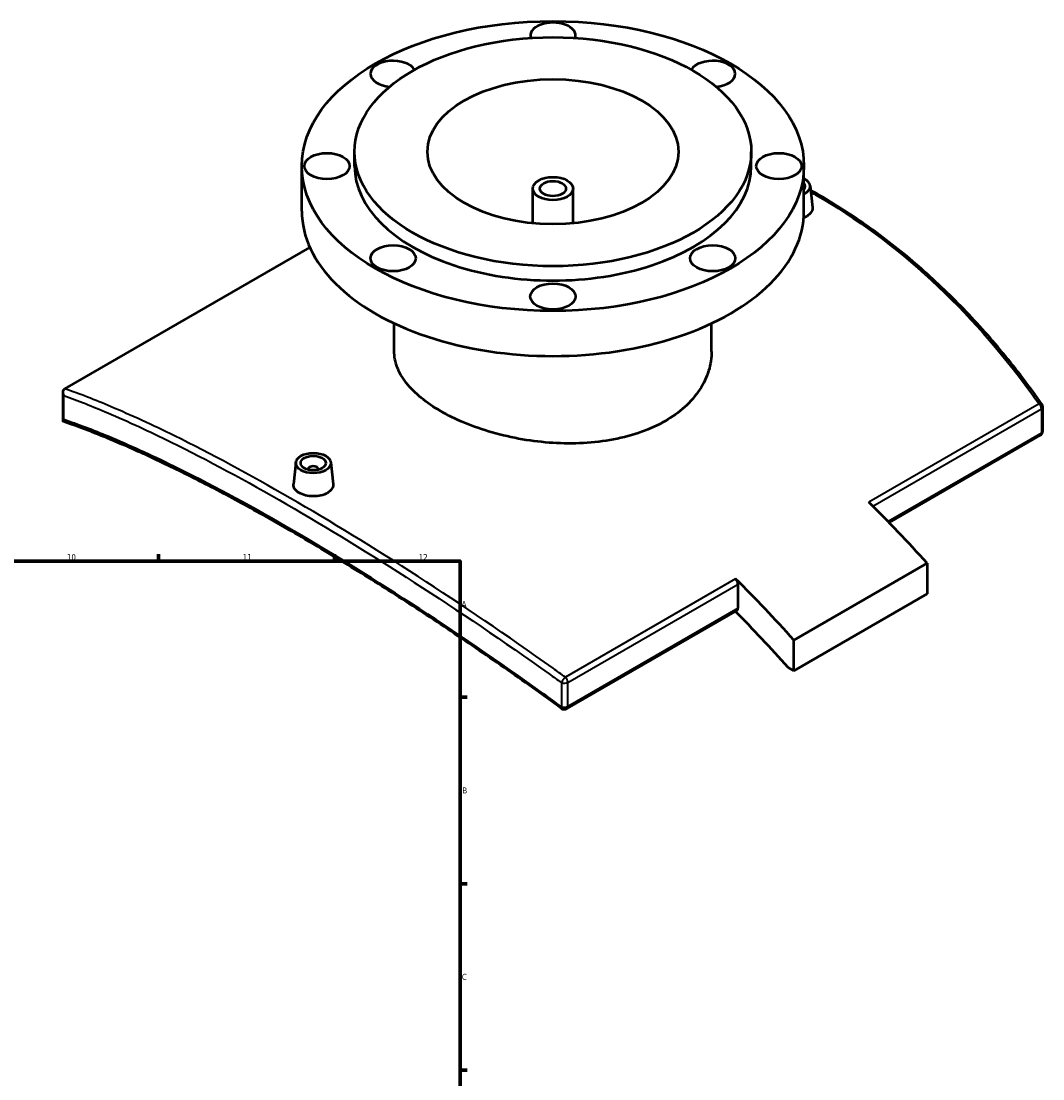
# Model space of a CAD drawing. Header units: millimetres. Extents: x -519 to 1053, y -190 to 828.
# Tile 9 of 9: x 646 to 1053, y 368 to 789. Entities that reach past the tile are written whole.
import ezdxf

# ---------------------------------------------------------------- set-up
doc = ezdxf.new("R2010")
doc.units = ezdxf.units.MM
for name, color, linetype, lineweight in [('Border (ANSI)', 7, 'Continuous', 70), ('Visible (ANSI)', 7, 'Continuous', 50), ('Visible Narrow (ANSI)', 7, 'Continuous', 35)]:
    doc.layers.add(name, color=color, linetype=linetype, lineweight=lineweight)
doc.styles.add('Note Text (ANSI)', font='tahoma.ttf')

# ---------------------------------------------------------------- blocks, each defined once
blk = doc.blocks.new('Borders Default Border')
at = {"layer": 'Border (ANSI)'}
for p, q in [((700.83, 574), (700.83, 576.8)), ((770.92, 574), (770.92, 576.8)), ((821, 519.75), (823.8, 519.75)), ((821, 445.5), (823.8, 445.5)), ((821, 371.25), (823.8, 371.25))]:
    blk.add_line(p, q, dxfattribs=at)
at = {"layer": 'Border (ANSI)', "flags": 128}
blk.add_lwpolyline([(20, 20), (20, 574), (821, 574), (821, 20), (20, 20)], dxfattribs=at)
at = {"layer": 'Border (ANSI)', "color": 5, "true_color": 0x0000ff, "char_height": 2.4, "attachment_point": 7, "style": 'Note Text (ANSI)'}
for s, insert in [('10', (664.35, 574.35)), ('11', (734.43, 574.4)), ('12', (804.52, 574.4)), ('A', (821.58, 555.68)), ('B', (821.87, 481.43)), ('C', (821.71, 407.13))]:
    blk.add_mtext(s, dxfattribs=dict(at, insert=insert))

msp = doc.modelspace()

# ---------------------------------------------------------------- linework, layer by layer
at = {"layer": 'Visible (ANSI)'}
for p, q in [((778.96, 731.41), (778.96, 737.12)), ((936.96, 731.41), (936.96, 737.12)), ((757.96, 713.45), (757.96, 731.41)), ((957.96, 713.45), (957.96, 731.41)), ((849.96, 708.63), (849.96, 722.43)), ((865.96, 708.63), (865.96, 722.43)), ((960.41, 723.58), (961.34, 714.93)), ((663.61, 642.71), (761.14, 699.01)), ((794.76, 657.59), (794.76, 668.7)), ((921.16, 657.59), (921.16, 668.7)), ((662.83, 629.8), (662.83, 641.26)), ((1053.09, 625.87), (1053.09, 635.43)), ((1052.09, 624.14), (991.86, 589.36)), ((755.51, 613.35), (754.59, 604.69)), ((769.49, 613.35), (770.42, 604.7)), ((760.5, 610.65), (760.5, 610.45)), ((764.5, 610.65), (764.5, 610.45)), ((1006.98, 573.2), (953.95, 542.58)), ((1006.98, 573.2), (1006.98, 560.95)), ((931.68, 555.29), (931.68, 564.85)), ((1006.98, 560.95), (953.95, 530.33)), ((931.26, 554.38), (863.46, 515.23)), ((953.95, 530.33), (953.95, 542.58)), ((951.61, 531.68), (953.95, 530.33))]:
    msp.add_line(p, q, dxfattribs=at)
for centre, start, end in [((1051.09, 635.43), 0, 35.2731), ((1051.09, 625.87), 300, 0), ((862.46, 516.97), 233.9039, 300)]:
    msp.add_arc(centre, 2, start, end, dxfattribs=at)
for centre, major_axis in [((857.96, 731.41), (100, 0)), ((857.96, 737.12), (79, 0)), ((857.96, 737.12), (50, 0)), ((767.96, 731.41), (9, 0)), ((947.96, 731.41), (-9, 0)), ((857.96, 722.43), (8, 0)), ((857.96, 722.43), (5.2, 0)), ((794.32, 694.67), (9, 0)), ((921.6, 694.67), (9, 0)), ((857.96, 679.45), (9, 0)), ((762.5, 613.1), (-7, 0)), ((762.5, 613.1), (5, 0))]:
    msp.add_ellipse(centre, major_axis=major_axis, ratio=0.57735, dxfattribs=at)
for centre, major_axis, start_param, end_param in [((857.96, 783.37), (-9, 0), 2.963027, 6.461751), ((794.32, 768.15), (-9, 0), 3.465557, 7.698294), ((921.6, 768.15), (-9, 0), 1.726484, 5.959221), ((857.96, 731.41), (-79, 0), 0, 3.141593), ((953.42, 723.33), (7, 0), 5.418205, 7.148166), ((953.42, 723.33), (5, 0), 5.851154, 6.715217), ((857.96, 713.45), (-100, 0), 0, 3.141593), ((762.5, 610.65), (-2, 0), 2.963882, 6.460896), ((884.48, 336.02), (207.5, -359.4), 1.925535, 2.011002), ((930.26, 565.67), (1, -1.73), 0.785398, 2.011002), ((831.44, 305.4), (-207.5, 359.4), 5.067128, 5.152595), ((831.44, 305.4), (200, -346.41), 1.917405, 1.997941), ((930.26, 556.11), (1, -1.73), 0, 0.785398)]:
    msp.add_ellipse(centre, major_axis=major_axis, ratio=0.57735, start_param=start_param, end_param=end_param, dxfattribs=at)
for points, knots in [([(1052.73, 636.59), (1050.24, 640.1), (1047.7, 643.56), (1042.52, 650.33), (1039.87, 653.66), (1034.48, 660.17), (1031.73, 663.35), (1026.13, 669.58), (1023.28, 672.63), (1017.48, 678.57), (1014.53, 681.46), (1008.53, 687.09), (1005.49, 689.83), (999.3, 695.15), (996.16, 697.72), (989.79, 702.71), (986.56, 705.12), (980.02, 709.76), (976.7, 712), (970, 716.3), (966.61, 718.36), (962.32, 720.82), (961.46, 721.31), (960.6, 721.79)], [4.020867, 4.020867, 4.020867, 4.020867, 5.462343, 5.462343, 6.903818, 6.903818, 8.345294, 8.345294, 9.78677, 9.78677, 11.228246, 11.228246, 12.669721, 12.669721, 14.111197, 14.111197, 15.552673, 15.552673, 16.994149, 16.994149, 18.435625, 18.435625, 18.795944, 18.795944, 18.795944, 18.795944]), ([(961.33, 714.93), (961.35, 714.83), (961.35, 714.73), (961.35, 714.06), (961.15, 713.43), (960.34, 712.29), (959.73, 711.78), (959.03, 711.37)], [6.5236442, 6.5236442, 6.5236442, 6.5236442, 6.5723694, 6.5723694, 6.8711445, 6.8711445, 7.1699196, 7.1699196, 7.1699196, 7.1699196]), ([(902.65, 629.8), (899.84, 628.18), (896.67, 626.71), (889.76, 624.23), (886.02, 623.22), (878.24, 621.73), (874.18, 621.25), (866.02, 620.81), (861.92, 620.85), (854, 621.35), (849.9, 621.82), (841.74, 623.22), (837.69, 624.15), (829.9, 626.38), (826.17, 627.69), (819.26, 630.56), (816.08, 632.13), (810.46, 635.38), (807.83, 637.16), (803.18, 640.96), (801.18, 642.97), (797.95, 647.09), (796.74, 649.21), (795.14, 653.44), (794.76, 655.55), (794.76, 657.59)], [0, 0, 0, 0, 1.192336, 1.192336, 2.384672, 2.384672, 3.577008, 3.577008, 4.769344, 4.769344, 5.961658, 5.961658, 7.153972, 7.153972, 8.346286, 8.346286, 9.5386, 9.5386, 10.730914, 10.730914, 11.923228, 11.923228, 13.115542, 13.115542, 14.307856, 14.307856, 14.307856, 14.307856]), ([(921.16, 657.59), (921.16, 655.05), (920.78, 652.43), (919.19, 647.24), (917.97, 644.67), (914.75, 639.8), (912.74, 637.49), (908.1, 633.31), (905.46, 631.43), (902.65, 629.8)], [33.385056, 33.385056, 33.385056, 33.385056, 34.577392, 34.577392, 35.769728, 35.769728, 36.962065, 36.962065, 38.154401, 38.154401, 38.154401, 38.154401]), ([(663.15, 640), (663.15, 640), (663.15, 640.01), (663.03, 640.25), (662.94, 640.5), (662.83, 640.99), (662.82, 641.24), (662.86, 641.71), (662.93, 641.94), (663.13, 642.31), (663.26, 642.46), (663.41, 642.58)], [-0.3077711, -0.3077711, -0.3077711, -0.3077711, -0.3069998, -0.3069998, -0.2253821, -0.2253821, -0.1465824, -0.1465824, -0.0674634, -0.0674634, 0, 0, 0, 0]), ([(662.98, 629.59), (662.94, 629.6), (662.9, 629.62), (662.82, 629.72), (662.81, 629.82), (662.9, 630.09), (663.01, 630.26), (663.15, 630.44), (663.15, 630.44), (663.15, 630.44)], [-0.3230976, -0.3230976, -0.3230976, -0.3230976, -0.2716165, -0.2716165, -0.1369768, -0.1369768, 0, 0, 0.0011019, 0.0011019, 0.0011019, 0.0011019]), ([(861.29, 515.35), (857.49, 518.12), (853.69, 520.86), (846.1, 526.27), (842.32, 528.95), (834.76, 534.22), (830.99, 536.83), (823.48, 541.96), (819.74, 544.49), (812.29, 549.48), (808.58, 551.94), (801.19, 556.76), (797.52, 559.14), (790.23, 563.8), (786.61, 566.09), (779.41, 570.58), (775.85, 572.77), (768.77, 577.08), (765.26, 579.19), (758.32, 583.3), (754.88, 585.31), (748.08, 589.23), (744.71, 591.14), (738.06, 594.85), (734.78, 596.66), (728.29, 600.16), (725.09, 601.86), (718.79, 605.15), (715.68, 606.74), (709.55, 609.81), (706.54, 611.28), (700.61, 614.12), (697.69, 615.48), (691.97, 618.09), (689.15, 619.34), (682.25, 622.3), (678.23, 623.95), (670.42, 626.97), (666.64, 628.35), (662.98, 629.59)], [3.721052, 3.721052, 3.721052, 3.721052, 5.169855, 5.169855, 6.618658, 6.618658, 8.067461, 8.067461, 9.516264, 9.516264, 10.965067, 10.965067, 12.41387, 12.41387, 13.862674, 13.862674, 15.311477, 15.311477, 16.76028, 16.76028, 18.209083, 18.209083, 19.657886, 19.657886, 21.106689, 21.106689, 22.555492, 22.555492, 24.004295, 24.004295, 25.453098, 25.453098, 26.901902, 26.901902, 28.350705, 28.350705, 30.523909, 30.523909, 32.697114, 32.697114, 32.697114, 32.697114]), ([(768.11, 601.14), (767.41, 600.74), (766.52, 600.39), (764.56, 599.93), (763.5, 599.83), (761.51, 599.84), (760.45, 599.97), (758.49, 600.45), (757.6, 600.8), (756.19, 601.61), (755.58, 602.13), (754.77, 603.24), (754.57, 603.85), (754.57, 604.51), (754.58, 604.6), (754.59, 604.69)], [0, 0, 0, 0, 0.298775, 0.298775, 0.59755, 0.59755, 0.896268, 0.896268, 1.194987, 1.194987, 1.493705, 1.493705, 1.792423, 1.792423, 1.840895, 1.840895, 1.840895, 1.840895]), ([(770.42, 604.7), (770.43, 604.6), (770.43, 604.51), (770.43, 603.83), (770.23, 603.21), (769.43, 602.07), (768.82, 601.55), (768.11, 601.14)], [4.133671, 4.133671, 4.133671, 4.133671, 4.1823962, 4.1823962, 4.4811713, 4.4811713, 4.7799464, 4.7799464, 4.7799464, 4.7799464])]:
    msp.add_open_spline(points, degree=3, knots=knots, dxfattribs=at)
for points in [[(959.03, 711.37), (958.68, 711.17), (958.29, 710.98), (957.86, 710.81)], [(663.61, 642.71), (663.55, 642.67), (663.48, 642.63), (663.41, 642.58)]]:
    msp.add_open_spline(points, degree=3, dxfattribs=at)
at = {"layer": 'Visible Narrow (ANSI)'}
for p, q in [((663.15, 630.44), (663.15, 640)), ((1051.57, 636.69), (983.77, 597.55)), ((985.44, 595.89), (1052.51, 634.62)), ((1052.51, 634.62), (1052.51, 625.05)), ((1052.51, 625.05), (991.44, 589.8)), ((930.74, 566.93), (862.94, 527.79)), ((863.88, 525.71), (931.68, 564.85)), ((931.68, 555.29), (863.88, 516.15)), ((861.37, 525.56), (861.37, 516)), ((863.88, 516.15), (863.88, 525.71))]:
    msp.add_line(p, q, dxfattribs=at)
for centre, major_axis, ratio, start_param, end_param in [((1051.09, 635.43), (1.63, 1.15), 0.453949, 0, 0.977303), ((1051.09, 635.43), (1, -1.73), 0.57735, 0.785398, 2.011002), ((1051.09, 635.43), (2, 0), 0.57735, 5.497787, 6.283185), ((1051.09, 625.87), (1, -1.73), 0.57735, 0, 0.785398), ((1051.09, 625.87), (2, 0), 0.57735, 5.497787, 6.283185), ((862.46, 526.53), (-1.17, -1.62), 0.228522, 4.002957, 5.503667), ((862.46, 526.53), (-1, 1.73), 0.57735, 3.926991, 5.152595), ((862.46, 526.53), (2, 0), 0.57735, 4.135452, 5.497787), ((862.46, 516.97), (-1.18, -1.62), 0.2218, 5.50524, 6.283185), ((862.46, 516.97), (-2, 0), 0.57735, 0.993859, 2.356194), ((862.46, 516.97), (1, -1.73), 0.57735, 0, 0.785398)]:
    msp.add_ellipse(centre, major_axis=major_axis, ratio=ratio, start_param=start_param, end_param=end_param, dxfattribs=at)
for points, knots in [([(960.67, 721.09), (961.32, 720.72), (961.97, 720.35), (962.61, 719.98), (978.87, 710.59), (994.3, 699.15), (1023, 672.69), (1036.26, 657.67), (1049.41, 639.71), (1050.5, 638.21), (1051.57, 636.69)], [-18.646795, -18.646795, -18.646795, -18.646795, -18.374474, -18.374474, -18.374474, -11.508915, -11.508915, -4.643361, -4.643361, -4.020867, -4.020867, -4.020867, -4.020867]), ([(862.94, 527.79), (861.29, 528.97), (859.64, 530.16), (839.85, 544.28), (821.8, 556.53), (786.66, 579.27), (769.57, 589.75), (753.31, 599.14), (737.05, 608.52), (721.62, 616.82), (698.41, 628.24), (689.96, 632.13), (675.56, 638.24), (669.44, 640.63), (663.61, 642.71)], [-29.699576, -29.699576, -29.699576, -29.699576, -29.076048, -29.076048, -22.210986, -22.210986, -15.345919, -15.345919, -15.345919, -8.480852, -8.480852, -4.240426, -4.240426, -0.849463, -0.849463, -0.849463, -0.849463]), ([(663.15, 640), (668.74, 637.98), (674.59, 635.66), (688.69, 629.66), (697.12, 625.77), (720.27, 614.35), (735.67, 606.06), (751.89, 596.69), (768.12, 587.32), (785.19, 576.87), (820.28, 554.2), (838.3, 541.99), (858.08, 527.92), (859.73, 526.74), (861.37, 525.56)], [0.992257, 0.992257, 0.992257, 0.992257, 4.240426, 4.240426, 8.480852, 8.480852, 15.345919, 15.345919, 15.345919, 22.210986, 22.210986, 29.076048, 29.076048, 29.699576, 29.699576, 29.699576, 29.699576]), ([(861.37, 516), (858.98, 517.74), (856.59, 519.47), (836.49, 533.91), (818.86, 545.95), (784.52, 568.25), (767.81, 578.52), (751.89, 587.71), (735.98, 596.89), (720.87, 605), (697.77, 616.3), (689.16, 620.22), (674.79, 626.2), (668.83, 628.48), (663.15, 630.44)], [3.721052, 3.721052, 3.721052, 3.721052, 4.629325, 4.629325, 11.360188, 11.360188, 18.091055, 18.091055, 18.091055, 24.821923, 24.821923, 29.149652, 29.149652, 32.461074, 32.461074, 32.461074, 32.461074])]:
    msp.add_open_spline(points, degree=3, knots=knots, dxfattribs=at)

# ---------------------------------------------------------------- block references
msp.add_blockref('Borders Default Border', (0, 0))

doc.saveas('drawing.dxf')
